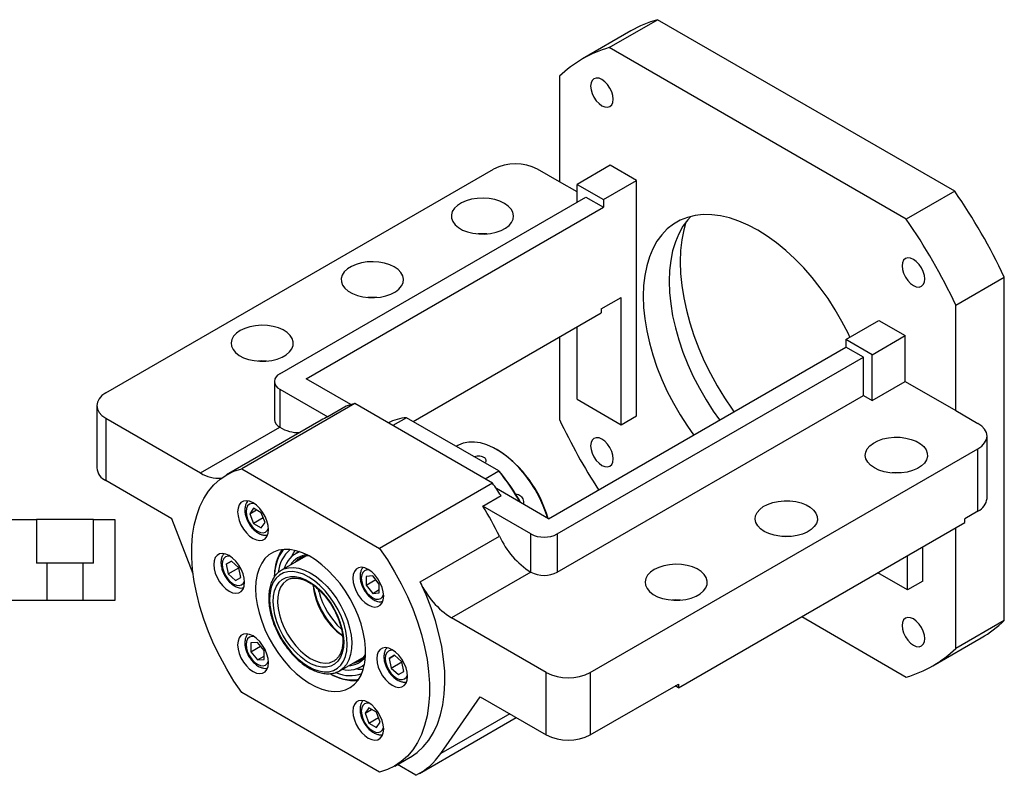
# Model space of a CAD drawing. Header units: millimetres. Extents: x 11 to 324, y 9 to 198.
# Tile 5 of 5: x 179 to 284, y 118 to 198. Entities that reach past the tile are written whole.
import ezdxf

# ---------------------------------------------------------------- set-up
doc = ezdxf.new("R2010")
doc.units = ezdxf.units.MM

msp = doc.modelspace()

# ---------------------------------------------------------------- linework, layer by layer
at = {"color": 7, "linetype": 'Continuous', "lineweight": 25}
for p, q in [((242.1586, 195.4597), (247.344, 198.4532)), ((279.1638, 180.084), (247.344, 198.4532)), ((244.5054, 197.2492), (239.32, 194.2557)), ((273.9784, 177.0905), (242.1586, 195.4597)), ((236.8553, 192.3972), (236.8553, 181.1017)), ((188.3006, 158.5144), (229.7842, 182.4624)), ((236.8553, 181.1017), (234.4982, 182.4624)), ((242.2764, 182.8714), (238.7409, 180.8303)), ((245.1048, 181.2385), (242.2764, 182.8714)), ((238.7409, 180.0131), (236.8553, 181.1017)), ((238.7409, 180.8303), (241.5693, 179.1975)), ((238.7409, 178.9253), (238.7409, 180.8303)), ((241.5693, 179.1975), (245.1048, 181.2385)), ((245.1048, 156.0619), (245.1048, 181.2385)), ((206.9211, 160.5561), (239.6837, 179.4695)), ((239.6837, 179.4695), (241.5693, 178.381)), ((241.5693, 179.1975), (241.5693, 178.381)), ((279.1638, 180.084), (273.9784, 177.0905)), ((209.7495, 160.0118), (241.5693, 178.381)), ((279.2817, 167.9049), (284.4671, 170.8984)), ((284.4671, 134.1541), (284.4671, 170.8984)), ((241.3336, 167.4938), (243.4549, 168.7184)), ((243.4549, 155.1094), (243.4549, 168.7184)), ((279.2817, 156.6094), (279.2817, 167.9049)), ((221.1825, 155.4525), (241.3336, 167.0855)), ((241.3336, 167.4938), (241.3336, 167.0855)), ((238.7409, 157.8308), (238.7409, 165.5888)), ((267.4965, 164.23), (271.0321, 166.2711)), ((271.0321, 166.2711), (273.8605, 164.6382)), ((236.8553, 164.5002), (236.8553, 155.6528)), ((270.325, 162.5972), (273.8605, 164.6382)), ((273.8605, 159.739), (273.8605, 164.6382)), ((235.6767, 145.0443), (267.4965, 163.4135)), ((270.325, 162.5972), (267.4965, 164.23)), ((267.4965, 164.23), (267.4965, 163.4135)), ((269.3822, 162.325), (267.4965, 163.4135)), ((236.6196, 143.4115), (269.3822, 162.325)), ((269.3822, 158.2423), (269.3822, 162.325)), ((270.325, 157.698), (270.325, 162.5972)), ((206.3353, 159.7397), (206.3353, 155.657)), ((214.5209, 157.2573), (209.7495, 160.0118)), ((270.325, 157.698), (273.8605, 159.739)), ((273.8605, 159.739), (279.2817, 156.6094)), ((206.9211, 158.9233), (212.0729, 155.9492)), ((206.9211, 158.9233), (206.9211, 154.8406)), ((236.6196, 139.3288), (269.3822, 158.2423)), ((269.3822, 158.2423), (270.325, 157.698)), ((187.3243, 157.1537), (187.3243, 150.4853)), ((214.9338, 157.3729), (202.8423, 150.3926)), ((214.0292, 157.0785), (212.0729, 155.9492)), ((229.6911, 148.8537), (214.9338, 157.3729)), ((238.7409, 157.8308), (243.4549, 155.1094)), ((243.4549, 155.1094), (245.1048, 156.0619)), ((279.2817, 156.6094), (281.6387, 155.2488)), ((188.3006, 155.793), (188.3006, 149.1246)), ((188.3006, 155.793), (198.4379, 149.9409)), ((211.3568, 155.5969), (201.2216, 149.7459)), ((220.495, 155.8494), (219.034, 155.0059)), ((230.3524, 150.1589), (220.495, 155.8494)), ((198.4379, 149.9409), (206.9231, 154.8394)), ((206.9211, 154.8406), (206.9231, 154.8394)), ((282.615, 147.2197), (282.615, 153.8881)), ((225.9714, 152.8719), (225.8121, 152.7799)), ((230.2565, 152.3907), (230.1387, 152.4588)), ((240.1551, 128.5794), (281.6387, 152.5274)), ((281.6387, 145.859), (281.6387, 152.5274)), ((202.8423, 150.3926), (217.5995, 141.8734)), ((228.8913, 149.3154), (230.3524, 150.1589)), ((230.3524, 150.1589), (230.4391, 150.1088)), ((195.3717, 145.0426), (188.3006, 149.1246)), ((229.6911, 148.8537), (217.5995, 141.8734)), ((235.6767, 145.0443), (230.1039, 148.2614)), ((228.6393, 146.3856), (230.5956, 147.515)), ((204.1174, 146.1624), (203.7091, 145.5815)), ((203.7091, 145.5815), (204.4164, 145.9898)), ((203.7091, 145.5815), (204.1174, 144.5293)), ((204.9339, 145.691), (204.1174, 146.1624)), ((205.3421, 144.6388), (204.9339, 145.691)), ((233.7911, 143.4115), (228.6393, 146.3856)), ((281.6387, 145.859), (280.2245, 145.0426)), ((173.6029, 144.9499), (180.8809, 144.9499)), ((180.8809, 144.9499), (180.8809, 140.2833)), ((186.9916, 144.9499), (180.8809, 144.9499)), ((186.9916, 140.2833), (186.9916, 144.9499)), ((186.9916, 144.9499), (189.2696, 144.9499)), ((189.2696, 144.9499), (189.2696, 136.2833)), ((197.6462, 139.1428), (195.3717, 145.0426)), ((205.1527, 145.127), (204.1174, 144.5293)), ((204.1174, 144.5293), (204.9339, 144.058)), ((204.9339, 144.058), (205.3421, 144.6388)), ((249.5832, 126.9455), (280.2245, 144.6343)), ((280.2245, 144.6343), (280.2245, 145.0426)), ((233.7911, 139.3288), (233.7911, 143.4115)), ((236.6196, 143.4115), (236.6196, 139.3288)), ((279.2817, 131.1606), (279.2817, 144.09)), ((221.9455, 138.2755), (230.4308, 143.1739)), ((206.879, 141.263), (207.1785, 141.7408)), ((208.9821, 141.5246), (208.6068, 141.308)), ((275.7461, 138.373), (275.7461, 142.049)), ((182.021, 140.2833), (180.8809, 140.2833)), ((182.021, 136.2833), (182.021, 140.2833)), ((185.8516, 140.2833), (182.021, 140.2833)), ((185.8516, 140.2833), (185.8516, 136.2833)), ((186.9916, 140.2833), (185.8516, 140.2833)), ((201.76, 140.4964), (201.1826, 140.163)), ((201.1826, 140.163), (201.7601, 140.4964)), ((202.5487, 139.7971), (201.76, 140.4964)), ((209.7214, 141.0469), (207.1128, 139.541)), ((274.0962, 137.4206), (274.0962, 141.0965)), ((201.1826, 140.163), (201.394, 139.1303)), ((201.394, 139.1303), (202.5487, 139.7969)), ((201.394, 139.1303), (202.1826, 138.431)), ((202.76, 138.7644), (202.5487, 139.7971)), ((206.9718, 139.4518), (207.1128, 139.541)), ((233.7891, 139.33), (225.3038, 134.4315)), ((233.7911, 139.3288), (233.7891, 139.33)), ((274.0962, 137.4206), (270.9124, 139.2585)), ((202.1826, 138.431), (202.76, 138.7644)), ((207.7211, 138.4873), (207.6842, 138.4654)), ((216.859, 138.9332), (216.1519, 138.8699)), ((216.1519, 138.8699), (216.1519, 137.9271)), ((216.1519, 137.9271), (217.1872, 138.5248)), ((217.5661, 138.0535), (216.859, 138.9332)), ((275.7461, 138.373), (274.0962, 137.4206)), ((216.1519, 137.9271), (216.859, 137.0474)), ((216.859, 137.0474), (217.5661, 137.4556)), ((216.859, 137.0474), (217.5661, 137.1107)), ((217.5661, 137.1107), (217.5661, 138.0535)), ((182.021, 136.2833), (170.9363, 136.2833)), ((185.8516, 136.2833), (182.021, 136.2833)), ((189.2696, 136.2833), (185.8516, 136.2833)), ((235.441, 128.5794), (225.3038, 134.4315)), ((262.7791, 134.5633), (273.9784, 128.0981)), ((284.4671, 134.1541), (279.2817, 131.1606)), ((204.5256, 131.811), (203.8185, 131.7477)), ((203.8185, 131.7477), (203.8185, 130.8049)), ((205.2327, 130.9313), (204.5256, 131.811)), ((276.8169, 129.302), (282.0024, 132.2955)), ((203.8185, 130.8049), (204.8539, 131.4026)), ((203.8185, 130.8049), (204.5256, 129.9252)), ((205.2327, 129.9885), (205.2327, 130.9313)), ((204.5256, 129.9252), (205.2327, 130.3334)), ((204.5256, 129.9252), (205.2327, 129.9885)), ((212.7207, 129.8268), (212.8296, 129.8954)), ((213.329, 128.7731), (215.9375, 130.279)), ((219.202, 130.4274), (218.6246, 130.094)), ((218.6246, 130.094), (219.202, 130.4273)), ((218.6246, 130.094), (218.8359, 129.0613)), ((218.8359, 129.0613), (219.9907, 129.7279)), ((219.9906, 129.7281), (219.202, 130.4274)), ((220.202, 128.6954), (219.9906, 129.7281)), ((213.4414, 128.8429), (213.329, 128.7731)), ((215.6062, 129.1833), (215.9816, 129.3999)), ((218.8359, 129.0613), (219.6246, 128.362)), ((219.6246, 128.362), (220.202, 128.6954)), ((235.441, 121.911), (235.441, 128.5794)), ((240.1551, 128.5794), (240.1551, 121.911)), ((240.1551, 121.911), (249.5832, 127.3537)), ((249.5832, 126.9455), (249.2296, 127.1496)), ((249.5832, 127.3537), (249.5832, 126.9455)), ((217.5995, 117.9215), (202.8423, 126.4407)), ((224.1432, 119.9096), (228.37, 125.9931)), ((228.37, 125.9931), (235.441, 121.911)), ((216.4507, 124.8004), (216.0425, 124.2196)), ((216.0425, 124.2196), (216.7497, 124.6278)), ((217.2672, 124.3291), (216.4507, 124.8004)), ((216.0425, 124.2196), (216.4507, 123.1674)), ((216.4507, 123.1674), (217.4861, 123.765)), ((217.6755, 123.2769), (217.2672, 124.3291)), ((221.87, 117.7886), (232.2261, 123.767)), ((216.4507, 123.1674), (217.2672, 122.696)), ((217.2672, 122.696), (217.6755, 123.2769)), ((219.2202, 118.5682), (220.8701, 119.5207)), ((221.4856, 117.5831), (219.4997, 118.7296))]:
    msp.add_line(p, q, dxfattribs=at)
at = {"color": 8, "linetype": 'Continuous', "lineweight": 25}
for p, q in [((211.1228, 137.1985), (211.0634, 137.4502)), ((231.5256, 124.1713), (224.1432, 119.9096))]:
    msp.add_line(p, q, dxfattribs=at)
at = {"color": 7, "linetype": 'Continuous', "lineweight": 25, "flags": 128}
for points in [[(242.6157, 189.9456), (242.5743, 190.3323), (242.453, 190.7404), (242.2601, 191.1421), (242.0087, 191.5099), (241.716, 191.819), (241.4018, 192.0481), (241.0876, 192.1817), (240.7949, 192.2107), (240.5435, 192.1331), (240.3506, 191.9541), (240.2293, 191.6861), (240.1879, 191.3471), (240.2293, 190.9605), (240.3506, 190.5524), (240.5435, 190.1507), (240.7949, 189.7828), (241.0876, 189.4738), (241.4018, 189.2447), (241.716, 189.1111), (242.0087, 189.0821), (242.2601, 189.1597), (242.453, 189.3387), (242.5743, 189.6067), (242.6157, 189.9456)], [(230.9627, 178.7885), (230.474, 179.0214), (229.9178, 179.1968), (229.3142, 179.3082), (228.685, 179.3516), (228.0529, 179.3255), (227.4408, 179.2308), (226.8708, 179.071), (226.3635, 178.8517), (225.9372, 178.581), (225.6074, 178.2687), (225.3859, 177.9259), (225.2808, 177.5651), (225.2959, 177.1994), (225.4306, 176.8419), (225.6801, 176.5056), (226.0353, 176.2027), (226.4834, 175.944), (227.0082, 175.7389), (227.5907, 175.5949), (228.2099, 175.5172), (228.8435, 175.5085), (229.4684, 175.5691), (230.0622, 175.697), (230.6033, 175.8874), (231.0722, 176.1334), (231.4519, 176.4263), (231.7288, 176.7554), (231.8929, 177.1087), (231.9381, 177.4736), (231.8628, 177.8369), (231.6699, 178.1853), (231.3662, 178.5064), (230.9627, 178.7885)], [(267.9338, 164.4824), (267.7406, 164.8885), (267.0859, 166.1591), (266.3696, 167.3997), (265.5966, 168.602), (264.7721, 169.7577), (263.9019, 170.8588), (262.9918, 171.8979), (262.0481, 172.868), (261.0773, 173.7622), (260.0858, 174.5746), (259.0806, 175.2996), (258.0685, 175.9322), (257.0563, 176.4682), (256.0511, 176.9038), (255.0597, 177.2361), (254.0888, 177.4628), (253.1451, 177.5824), (252.235, 177.594), (251.3648, 177.4976), (250.5404, 177.2938), (249.7673, 176.984), (249.051, 176.5703), (248.3963, 176.0556), (247.8077, 175.4434), (247.2892, 174.7379), (246.8443, 173.9438), (246.476, 173.0666), (246.187, 172.1123), (245.9791, 171.0875), (245.8538, 169.999), (245.8119, 168.8544), (245.8538, 167.6615), (245.9791, 166.4283), (246.187, 165.1635), (246.476, 163.8754), (246.8443, 162.5731), (247.2892, 161.2654), (247.8077, 159.9611), (248.3963, 158.6693), (249.051, 157.3987), (249.7673, 156.158), (250.5404, 154.9558), (251.2083, 154.0105)], [(250.9054, 177.3987), (250.589, 177.049), (250.0705, 176.3435), (249.6256, 175.5494), (249.2573, 174.6722), (248.9683, 173.718), (248.7604, 172.6931), (248.6351, 171.6046), (248.5932, 170.46)], [(250.3828, 176.7908), (250.1557, 175.9651), (249.9494, 174.8863), (249.825, 173.7451), (249.7835, 172.5487), (249.825, 171.3042), (249.9494, 170.0196), (250.1557, 168.7025), (250.4428, 167.3613), (250.8089, 166.004), (251.2517, 164.6392), (251.7685, 163.2752), (252.3561, 161.9205), (253.0109, 160.5833), (253.7289, 159.2719), (254.5056, 157.9945), (255.3362, 156.7588), (255.5208, 156.5001)], [(275.949, 170.7027), (275.9076, 171.0894), (275.7864, 171.4975), (275.5935, 171.8991), (275.3421, 172.267), (275.0493, 172.5761), (274.7351, 172.8052), (274.421, 172.9388), (274.1282, 172.9678), (273.8768, 172.8901), (273.6839, 172.7112), (273.5626, 172.4431), (273.5213, 172.1042), (273.5626, 171.7175), (273.6839, 171.3095), (273.8768, 170.9078), (274.1282, 170.5399), (274.421, 170.2309), (274.7351, 170.0017), (275.0493, 169.8681), (275.3421, 169.8392), (275.5935, 169.9168), (275.7864, 170.0957), (275.9076, 170.3638), (275.949, 170.7027)], [(219.1776, 171.9851), (218.6889, 172.218), (218.1327, 172.3934), (217.5291, 172.5048), (216.8999, 172.5482), (216.2678, 172.5221), (215.6557, 172.4274), (215.0857, 172.2676), (214.5784, 172.0483), (214.1521, 171.7776), (213.8223, 171.4653), (213.6008, 171.1225), (213.4957, 170.7617), (213.5108, 170.396), (213.6455, 170.0385), (213.895, 169.7022), (214.2502, 169.3993), (214.6983, 169.1406), (215.2231, 168.9355), (215.8056, 168.7915), (216.4248, 168.7138), (217.0584, 168.7051), (217.6833, 168.7657), (218.277, 168.8936), (218.8182, 169.084), (219.2871, 169.33), (219.6668, 169.6229), (219.9437, 169.952), (220.1077, 170.3053), (220.153, 170.6702), (220.0777, 171.0335), (219.8848, 171.3819), (219.5811, 171.703), (219.1776, 171.9851)], [(248.5932, 170.46), (248.6351, 169.2671), (248.7604, 168.0339), (248.9683, 166.7691), (249.2573, 165.481), (249.6256, 164.1787), (250.0705, 162.871), (250.589, 161.5667), (251.1776, 160.2749), (251.8323, 159.0043), (252.5486, 157.7636), (253.3216, 156.5614), (253.9896, 155.6161)], [(202.6784, 165.1817), (202.275, 164.8996), (201.9712, 164.5785), (201.7783, 164.2301), (201.7031, 163.8668), (201.7483, 163.5019), (201.9123, 163.1486), (202.1892, 162.8195), (202.5689, 162.5266), (203.0379, 162.2806), (203.579, 162.0902), (204.1727, 161.9623), (204.7977, 161.9017), (205.4312, 161.9104), (206.0504, 161.9881), (206.6329, 162.1321), (207.1578, 162.3372), (207.6058, 162.5959), (207.961, 162.8988), (208.2105, 163.2351), (208.3452, 163.5926), (208.3603, 163.9583), (208.2552, 164.3191), (208.0337, 164.6619), (207.7039, 164.9742), (207.2776, 165.2449), (206.7703, 165.4642), (206.2003, 165.624), (205.5882, 165.7187), (204.9561, 165.7448), (204.3269, 165.7014), (203.7233, 165.59), (203.1671, 165.4146), (202.6784, 165.1817)], [(205.5031, 161.9158), (204.9561, 161.9343), (204.5678, 161.9158)], [(188.3006, 158.5144), (187.886, 158.2228), (187.578, 157.8901), (187.3883, 157.5291), (187.3243, 157.1537), (187.3883, 156.7783), (187.578, 156.4173), (187.886, 156.0846), (188.3006, 155.793)], [(281.6387, 152.5274), (282.0532, 152.819), (282.3613, 153.1517), (282.5509, 153.5127), (282.615, 153.8881), (282.5509, 154.2635), (282.3613, 154.6245), (282.0532, 154.9572), (281.6387, 155.2488)], [(235.5878, 145.0957), (235.4575, 145.5101), (235.1205, 146.4108), (234.7135, 147.3007), (234.2422, 148.1676), (233.7133, 148.9993), (233.1343, 149.7839), (232.5132, 150.5106), (231.8587, 151.1692), (231.1801, 151.7503), (230.4868, 152.2459), (229.7887, 152.6489), (229.0954, 152.9537), (228.4168, 153.1561), (227.7623, 153.2532), (227.1412, 153.2437), (226.5621, 153.1276), (226.0333, 152.9066), (225.9714, 152.8719)], [(242.6157, 151.4535), (242.5743, 151.8402), (242.453, 152.2483), (242.2601, 152.6499), (242.0087, 153.0178), (241.716, 153.3269), (241.4018, 153.556), (241.0876, 153.6896), (240.7949, 153.7186), (240.5435, 153.641), (240.3506, 153.462), (240.2293, 153.194), (240.1879, 152.855), (240.2293, 152.4684), (240.3506, 152.0603), (240.5435, 151.6586), (240.7949, 151.2907), (241.0876, 150.9817), (241.4018, 150.7526), (241.716, 150.6189), (242.0087, 150.59), (242.2601, 150.6676), (242.453, 150.8466), (242.5743, 151.1146), (242.6157, 151.4535)], [(270.5607, 150.4864), (270.1572, 150.7685), (269.8535, 151.0896), (269.6605, 151.438), (269.5853, 151.8013), (269.6305, 152.1662), (269.7945, 152.5195), (270.0714, 152.8486), (270.4512, 153.1415), (270.9201, 153.3875), (271.4612, 153.5779), (272.055, 153.7058), (272.6799, 153.7664), (273.3134, 153.7577), (273.9327, 153.68), (274.5152, 153.536), (275.04, 153.3309), (275.4881, 153.0722), (275.8433, 152.7693), (276.0928, 152.433), (276.2275, 152.0755), (276.2425, 151.7098), (276.1375, 151.349), (275.916, 151.0062), (275.5862, 150.6939), (275.1599, 150.4232), (274.6526, 150.2039), (274.0826, 150.0441), (273.4705, 149.9494), (272.8384, 149.9233), (272.2091, 149.9667), (271.6055, 150.0781), (271.0493, 150.2535), (270.5607, 150.4864)], [(202.8423, 126.4407), (202.0096, 127.6673), (201.2333, 128.9384), (200.5186, 130.2452), (199.8703, 131.5788), (199.2931, 132.9301), (198.7907, 134.2899), (198.3667, 135.6487), (198.024, 136.9973), (197.7648, 138.3264), (197.5911, 139.6269), (197.5039, 140.89), (197.5039, 142.1069), (197.5911, 143.2693), (197.7648, 144.3692), (198.024, 145.3991), (198.3667, 146.352), (198.7907, 147.2213), (199.2931, 148.001), (199.8703, 148.6858), (200.5186, 149.271), (201.2333, 149.7527), (202.0096, 150.1274), (202.8423, 150.3926)], [(202.4043, 145.7905), (202.4457, 145.3427), (202.5677, 144.8695), (202.7643, 144.3948), (203.0255, 143.9423), (203.3384, 143.5347), (203.6871, 143.1925), (204.0542, 142.9328), (204.4214, 142.7686), (204.7701, 142.7082), (205.0829, 142.7546), (205.3442, 142.9055), (205.5408, 143.1532), (205.6628, 143.4855), (205.7042, 143.8856), (205.6628, 144.3334), (205.5408, 144.8066), (205.3442, 145.2813), (205.0829, 145.7338), (204.7701, 146.1414), (204.4214, 146.4836), (204.0542, 146.7433), (203.6871, 146.9075), (203.3384, 146.9679), (203.0255, 146.9215), (202.7643, 146.7706), (202.5677, 146.5229), (202.4457, 146.1906), (202.4043, 145.7905)], [(258.7756, 143.683), (258.3721, 143.9651), (258.0684, 144.2862), (257.8754, 144.6346), (257.8002, 144.9979), (257.8454, 145.3628), (258.0094, 145.7161), (258.2863, 146.0452), (258.6661, 146.3381), (259.135, 146.5841), (259.6761, 146.7745), (260.2699, 146.9024), (260.8948, 146.963), (261.5283, 146.9543), (262.1475, 146.8766), (262.7301, 146.7326), (263.2549, 146.5275), (263.703, 146.2688), (264.0582, 145.9659), (264.3076, 145.6296), (264.4423, 145.2721), (264.4574, 144.9064), (264.3523, 144.5456), (264.1309, 144.2028), (263.8011, 143.8905), (263.3748, 143.6198), (262.8675, 143.4005), (262.2975, 143.2407), (261.6854, 143.146), (261.0533, 143.1199), (260.424, 143.1633), (259.8204, 143.2747), (259.2642, 143.4501), (258.7756, 143.683)], [(199.85, 140.1441), (199.8914, 139.6962), (200.0134, 139.2231), (200.21, 138.7483), (200.4712, 138.2958), (200.784, 137.8883), (201.1328, 137.546), (201.4999, 137.2863), (201.8671, 137.1221), (202.2158, 137.0617), (202.5286, 137.1081), (202.7899, 137.259), (202.9864, 137.5068), (203.1085, 137.839), (203.1498, 138.2391), (203.1085, 138.6869), (202.9864, 139.1601), (202.7899, 139.6348), (202.5286, 140.0873), (202.2158, 140.4949), (201.8671, 140.8371), (201.4999, 141.0968), (201.1328, 141.261), (200.784, 141.3214), (200.4712, 141.275), (200.21, 141.1242), (200.0134, 140.8764), (199.8914, 140.5441), (199.85, 140.1441)], [(204.3283, 137.5588), (204.3697, 136.7301), (204.4932, 135.8653), (204.6971, 134.9765), (204.9785, 134.0763), (205.3336, 133.1771), (205.7572, 132.2918), (206.2435, 131.4326), (206.7857, 130.6116), (207.376, 129.8404), (208.0063, 129.1299), (208.6677, 128.4898), (209.3509, 127.9294), (210.0463, 127.4564), (210.7441, 127.0774), (211.4346, 126.7978), (212.1081, 126.6215), (212.7551, 126.551), (213.3665, 126.5873), (213.9337, 126.7298), (214.4489, 126.9766), (214.9046, 127.3242), (215.2946, 127.7677), (215.6134, 128.301), (215.8565, 128.9164), (216.0205, 129.6054), (216.1031, 130.3582), (216.1031, 131.1644), (216.0205, 132.0127), (215.8565, 132.891), (215.6134, 133.7871), (215.2946, 134.6884), (214.9046, 135.5822), (214.4489, 136.456), (213.9337, 137.2976), (213.3665, 138.095), (212.7551, 138.8372), (212.1081, 139.5137), (211.4346, 140.115), (210.7441, 140.6326), (210.0463, 141.0594), (209.3509, 141.3892), (208.6677, 141.6176), (208.0063, 141.7412), (207.376, 141.7583), (206.7857, 141.6688), (206.2435, 141.4737), (205.7572, 141.176), (205.3336, 140.7798), (204.9785, 140.2905), (204.6971, 139.7152), (204.4932, 139.0619), (204.3697, 138.3397), (204.3283, 137.5588)], [(208.5154, 141.6549), (208.3673, 141.3993), (208.1876, 140.9995)], [(217.5995, 141.8734), (218.4322, 140.6468), (219.2085, 139.3758), (219.9232, 138.0689), (220.5715, 136.7353), (221.1487, 135.384), (221.6511, 134.0243), (222.0751, 132.6654), (222.4178, 131.3168), (222.677, 129.9877), (222.8507, 128.6872), (222.9379, 127.4241), (222.9379, 126.2072), (222.8507, 125.0448), (222.677, 123.9449), (222.4178, 122.915), (222.0751, 121.9621), (221.6511, 121.0928), (221.1487, 120.3131), (220.5715, 119.6283), (219.9232, 119.0431), (219.2085, 118.5615), (218.4322, 118.1868), (217.5995, 117.9215)], [(206.5159, 138.6749), (206.2245, 138.246), (206.0096, 137.7311), (205.8757, 137.1407), (205.8254, 136.4867), (205.8598, 135.7826), (205.9782, 135.0426), (206.1782, 134.2818), (206.4557, 133.5157), (206.805, 132.7599), (207.219, 132.0297), (207.6894, 131.3401), (208.2065, 130.7051), (208.7598, 130.1376), (209.3381, 129.6491), (209.9295, 129.2496), (210.522, 128.9473), (211.1037, 128.7482), (211.6626, 128.6565), (212.1873, 128.674), (212.6672, 128.8003), (213.0925, 129.0329), (213.4545, 129.3671), (213.7459, 129.796), (213.9608, 130.3109), (214.0947, 130.9013), (214.145, 131.5553), (214.1106, 132.2594), (213.9922, 132.9994), (213.7922, 133.7602), (213.5147, 134.5263), (213.1654, 135.2821), (212.7514, 136.0123), (212.281, 136.7019), (211.7639, 137.3369), (211.2106, 137.9044), (210.6323, 138.3929), (210.0409, 138.7924), (209.4483, 139.0947), (208.8667, 139.2938), (208.3078, 139.3855), (207.7831, 139.368), (207.3032, 139.2417), (206.8779, 139.0091), (206.5159, 138.6749)], [(214.7377, 138.6706), (214.779, 138.2228), (214.901, 137.7497), (215.0976, 137.2749), (215.3589, 136.8224), (215.6717, 136.4148), (216.0204, 136.0726), (216.3876, 135.8129), (216.7547, 135.6487), (217.1034, 135.5883), (217.4163, 135.6347), (217.6775, 135.7856), (217.8741, 136.0333), (217.9961, 136.3656), (218.0375, 136.7657), (217.9961, 137.2135), (217.8741, 137.6867), (217.6775, 138.1614), (217.4163, 138.6139), (217.1034, 139.0215), (216.7547, 139.3637), (216.3876, 139.6234), (216.0204, 139.7876), (215.6717, 139.848), (215.3589, 139.8016), (215.0976, 139.6508), (214.901, 139.403), (214.779, 139.0707), (214.7377, 138.6706)], [(246.9905, 139.6009), (246.587, 139.3188), (246.2833, 138.9978), (246.0903, 138.6493), (246.0151, 138.2861), (246.0603, 137.9212), (246.2243, 137.5678), (246.5012, 137.2387), (246.881, 136.9459), (247.3499, 136.6998), (247.891, 136.5094), (248.4847, 136.3815), (249.1097, 136.3209), (249.7432, 136.3296), (250.3624, 136.4073), (250.945, 136.5513), (251.4698, 136.7564), (251.9179, 137.0151), (252.2731, 137.318), (252.5225, 137.6543), (252.6572, 138.0118), (252.6723, 138.3775), (252.5672, 138.7383), (252.3458, 139.0811), (252.0159, 139.3934), (251.5897, 139.6641), (251.0824, 139.8834), (250.5124, 140.0432), (249.9002, 140.1379), (249.2681, 140.164), (248.6389, 140.1206), (248.0353, 140.0092), (247.4791, 139.8339), (246.9905, 139.6009)], [(206.8402, 138.2398), (207.1855, 138.5549), (207.5934, 138.7687), (208.0547, 138.8765), (208.5591, 138.8758), (209.0953, 138.7666), (209.6515, 138.5515), (210.2151, 138.2351), (210.7735, 137.8246), (211.3144, 137.3291), (211.8255, 136.7597), (212.2956, 136.1292), (212.714, 135.4515), (213.0715, 134.7419), (213.36, 134.0162), (213.5732, 133.2906), (213.7062, 132.5814), (213.7561, 131.9042), (213.7217, 131.2744), (213.6039, 130.7059), (213.4052, 130.2115), (213.1302, 129.8022), (212.7849, 129.4871), (212.377, 129.2733), (211.9157, 129.1655), (211.4113, 129.1662), (210.8751, 129.2754), (210.3189, 129.4905), (209.7553, 129.8069), (209.1969, 130.2174), (208.656, 130.7129), (208.1449, 131.2823), (207.6748, 131.9128), (207.2564, 132.5905), (206.8989, 133.3), (206.6103, 134.0258), (206.3972, 134.7513), (206.2642, 135.4606), (206.2143, 136.1378), (206.2487, 136.7676), (206.3665, 137.3361), (206.5652, 137.8305), (206.8402, 138.2398)], [(220.8701, 119.5207), (220.8928, 119.5339), (221.6203, 120.0328), (222.2777, 120.6399), (222.8605, 121.3509), (223.3645, 122.1605), (223.786, 123.0631), (224.122, 124.0521), (224.3701, 125.1204), (224.5285, 126.2604), (224.5961, 127.4639), (224.5724, 128.7223), (224.4576, 130.0264), (224.2524, 131.3671), (223.9584, 132.7346), (223.5777, 134.1191), (223.113, 135.5108), (222.5677, 136.8996), (221.9455, 138.2755)], [(249.8151, 136.335), (249.2681, 136.3535), (248.8798, 136.335)], [(275.949, 132.2106), (275.9076, 132.5973), (275.7864, 133.0054), (275.5935, 133.407), (275.3421, 133.7749), (275.0493, 134.084), (274.7351, 134.3131), (274.421, 134.4467), (274.1282, 134.4757), (273.8768, 134.398), (273.6839, 134.2191), (273.5626, 133.951), (273.5213, 133.6121), (273.5626, 133.2254), (273.6839, 132.8174), (273.8768, 132.4157), (274.1282, 132.0478), (274.421, 131.7388), (274.7351, 131.5096), (275.0493, 131.376), (275.3421, 131.3471), (275.5935, 131.4247), (275.7864, 131.6036), (275.9076, 131.8717), (275.949, 132.2106)], [(202.4043, 131.5484), (202.4457, 131.1006), (202.5677, 130.6275), (202.7643, 130.1527), (203.0255, 129.7002), (203.3384, 129.2926), (203.6871, 128.9504), (204.0542, 128.6907), (204.4214, 128.5265), (204.7701, 128.4661), (205.0829, 128.5125), (205.3442, 128.6634), (205.5408, 128.9112), (205.6628, 129.2434), (205.7042, 129.6435), (205.6628, 130.0913), (205.5408, 130.5645), (205.3442, 131.0392), (205.0829, 131.4917), (204.7701, 131.8993), (204.4214, 132.2415), (204.0542, 132.5012), (203.6871, 132.6654), (203.3384, 132.7258), (203.0255, 132.6794), (202.7643, 132.5286), (202.5677, 132.2808), (202.4457, 131.9485), (202.4043, 131.5484)], [(217.292, 130.075), (217.3333, 129.6272), (217.4554, 129.154), (217.6519, 128.6793), (217.9132, 128.2268), (218.226, 127.8192), (218.5747, 127.477), (218.9419, 127.2173), (219.309, 127.0531), (219.6578, 126.9927), (219.9706, 127.0391), (220.2318, 127.19), (220.4284, 127.4377), (220.5504, 127.77), (220.5918, 128.1701), (220.5504, 128.6179), (220.4284, 129.0911), (220.2318, 129.5658), (219.9706, 130.0183), (219.6578, 130.4259), (219.309, 130.7681), (218.9419, 131.0278), (218.5747, 131.192), (218.226, 131.2524), (217.9132, 131.206), (217.6519, 131.0551), (217.4554, 130.8074), (217.3333, 130.4751), (217.292, 130.075)], [(215.1294, 128.9745), (215.3082, 128.9501), (215.861, 128.9306)], [(212.3765, 128.4286), (212.3892, 128.422), (212.9554, 128.1596)], [(214.7377, 124.4286), (214.779, 123.9807), (214.901, 123.5076), (215.0976, 123.0329), (215.3589, 122.5804), (215.6717, 122.1728), (216.0204, 121.8305), (216.3876, 121.5708), (216.7547, 121.4066), (217.1034, 121.3462), (217.4163, 121.3926), (217.6775, 121.5435), (217.8741, 121.7913), (217.9961, 122.1235), (218.0375, 122.5236), (217.9961, 122.9715), (217.8741, 123.4446), (217.6775, 123.9193), (217.4163, 124.3718), (217.1034, 124.7794), (216.7547, 125.1216), (216.3876, 125.3813), (216.0204, 125.5455), (215.6717, 125.6059), (215.3589, 125.5595), (215.0976, 125.4087), (214.901, 125.1609), (214.779, 124.8286), (214.7377, 124.4286)]]:
    msp.add_lwpolyline(points, dxfattribs=at)
at = {"color": 8, "linetype": 'Continuous', "lineweight": 25, "flags": 128}
for points in [[(204.1964, 146.6541), (203.9167, 146.6796), (203.6645, 146.6017), (203.471, 146.4221), (203.3493, 146.1532), (203.3078, 145.8132)], [(203.3078, 145.8132), (203.3493, 145.4253), (203.471, 145.0159), (203.6645, 144.6129), (203.9167, 144.2438), (204.2104, 143.9338), (204.5256, 143.7039), (204.8408, 143.5699), (205.1345, 143.5408), (205.3867, 143.6187), (205.5803, 143.7982), (205.698, 144.053)], [(207.3345, 141.7556), (207.1992, 141.5935), (206.868, 141.076)], [(201.6421, 141.0077), (201.3624, 141.0331), (201.1102, 140.9552), (200.9167, 140.7757), (200.795, 140.5067), (200.7535, 140.1667), (200.795, 139.7788), (200.9167, 139.3694), (201.1102, 138.9664)], [(207.1128, 139.541), (207.3657, 139.665), (207.8587, 139.8017), (208.3976, 139.8285), (208.972, 139.745), (209.5707, 139.5527), (210.1821, 139.2554), (210.7943, 138.8589), (211.3952, 138.3708), (211.9734, 137.8007), (212.5174, 137.1597), (213.0167, 136.4603), (213.4616, 135.716), (213.8434, 134.9414), (214.1547, 134.1515), (214.3895, 133.3618), (214.5431, 132.5875), (214.6125, 131.8437), (214.5966, 131.145), (214.4954, 130.5049), (214.311, 129.9359), (214.0471, 129.4491), (213.7086, 129.0539), (213.4414, 128.8429)], [(216.5298, 139.5343), (216.2501, 139.5597), (215.9979, 139.4818), (215.8043, 139.3023), (215.6827, 139.0333), (215.6412, 138.6933), (215.6827, 138.3054), (215.8043, 137.896), (215.9979, 137.493), (216.2501, 137.1239), (216.5438, 136.8139), (216.859, 136.584), (217.1742, 136.45), (217.4679, 136.4209), (217.7201, 136.4988), (217.9136, 136.6783), (218.0314, 136.9331)], [(201.1102, 138.9664), (201.3624, 138.5974), (201.6561, 138.2873), (201.9713, 138.0575), (202.2865, 137.9234), (202.5802, 137.8943), (202.8324, 137.9722), (203.026, 138.1518), (203.1437, 138.4065)], [(207.2725, 138.1122), (207.0092, 137.7181), (206.8212, 137.2405), (206.7129, 136.6906), (206.6868, 136.0813), (206.7435, 135.4269), (206.8818, 134.7428), (207.0983, 134.045), (207.388, 133.3497), (207.7441, 132.6734), (208.1583, 132.0319), (208.6208, 131.4401), (209.1208, 130.9121), (209.6466, 130.4601), (210.1859, 130.0948), (210.7259, 129.8247), (211.2542, 129.6561), (211.7582, 129.593), (212.2262, 129.637), (212.6472, 129.7868), (212.7207, 129.8268)], [(207.6842, 138.4654), (207.6049, 138.4137), (207.2725, 138.1122)], [(210.6644, 137.1019), (210.5202, 137.8143), (210.5068, 137.9099)], [(204.1964, 132.4121), (203.9167, 132.4375), (203.6645, 132.3596), (203.471, 132.1801), (203.3493, 131.9111), (203.3078, 131.5711), (203.3493, 131.1832), (203.471, 130.7738), (203.6645, 130.3708), (203.9167, 130.0018), (204.2104, 129.6917), (204.5256, 129.4618)], [(219.0841, 130.9386), (218.8044, 130.9641), (218.5522, 130.8862), (218.3586, 130.7066), (218.237, 130.4377), (218.1955, 130.0977), (218.237, 129.7098), (218.3586, 129.3004), (218.5522, 128.8974), (218.8044, 128.5283), (219.0981, 128.2183), (219.4133, 127.9884), (219.7285, 127.8544), (220.0222, 127.8253), (220.2744, 127.9032), (220.4679, 128.0827), (220.5857, 128.3375)], [(204.5256, 129.4618), (204.8408, 129.3278), (205.1345, 129.2987), (205.3867, 129.3766), (205.5803, 129.5561), (205.698, 129.8109)], [(216.5298, 125.2922), (216.2501, 125.3176), (215.9979, 125.2397), (215.8043, 125.0602), (215.6827, 124.7913), (215.6412, 124.4512), (215.6827, 124.0633), (215.8043, 123.6539), (215.9979, 123.2509), (216.2501, 122.8819), (216.5438, 122.5718), (216.859, 122.342), (217.1742, 122.2079), (217.4679, 122.1789), (217.7201, 122.2567), (217.9136, 122.4363), (218.0314, 122.691)]]:
    msp.add_lwpolyline(points, dxfattribs=at)
at = {"color": 7, "linetype": 'Continuous', "lineweight": 25}
for centre, radius, start, end in [((250.8573, 186.2219), 12.7259, 106.026108, 119.942459), ((245.6434, 183.3019), 12.6474, 105.994383, 134.016369), ((232.1412, 177.9133), 5.1234, 62.609682, 117.390331), ((225.9766, 143.2526), 64.6949, 25.297955, 34.702045), ((220.7912, 140.2592), 64.6949, 25.297955, 34.702045), ((228.6057, 169.7954), 5.7463, 85.332041, 94.667897), ((216.8206, 162.9924), 5.7459, 85.331756, 94.668244), ((207.2309, 159.7397), 0.8732, 110.783345, 249.216716), ((216.4178, 151.2758), 6.2751, 103.679694, 112.37331), ((207.3362, 155.7568), 1.0059, 185.695011, 245.625299), ((214.3717, 150.3725), 6.0319, 112.402612, 119.988706), ((220.8312, 150.8097), 5.0509, 93.816381, 117.209931), ((295.3612, 183.3063), 64.7121, 205.298319, 212.917717), ((208.8675, 157.8592), 3.5917, 237.224221, 273.126044), ((223.3772, 141.7137), 12.7013, 15.3389, 57.205737), ((188.9924, 150.6516), 1.6764, 185.694365, 245.625824), ((200.3635, 152.9145), 3.5426, 237.073801, 274.946819), ((211.6195, 134.9749), 24.1137, 29.367966, 39.026717), ((211.8847, 135.1265), 23.8482, 29.201624, 38.920119), ((272.9177, 144.2151), 5.7458, 85.331658, 94.66828), ((204.7117, 131.0009), 30.7033, 32.538147, 35.553491), ((280.9468, 147.386), 1.6765, 294.37455, 354.305356), ((202.4297, 129.6598), 31.0917, 25.763192, 32.544159), ((235.2053, 146.1409), 3.074, 242.609606, 297.390374), ((238.5839, 146.9079), 8.9675, 204.607134, 237.676844), ((261.1326, 137.412), 5.7454, 85.331373, 94.668627), ((211.8398, 138.8728), 5.5066, 154.274315, 180.112442), ((210.324, 138.9625), 3.5902, 129.40081, 174.623792), ((209.9677, 138.9958), 2.6728, 110.219635, 164.707948), ((210.1554, 138.9017), 2.1899, 94.14672, 138.657395), ((235.2053, 142.0582), 3.074, 242.609606, 297.390374), ((230.0986, 142.0095), 8.9675, 204.607134, 237.676844), ((218.2552, 138.7945), 7.8261, 186.196324, 233.650809), ((218.8835, 139.1576), 8.4689, 188.409909, 231.512766), ((275.6466, 143.2879), 12.6976, 300.03645, 314.000191), ((270.4935, 140.2558), 12.6474, 285.994383, 314.016369), ((214.2945, 131.7311), 2.1939, 281.379061, 325.806071), ((214.2807, 131.5353), 2.6886, 255.45922, 309.602442), ((237.7981, 133.1285), 5.1234, 242.609632, 297.390343), ((214.921, 132.6849), 4.967, 238.072727, 273.991999), ((214.4346, 131.7499), 3.5027, 245.595778, 291.119274), ((237.7981, 126.46), 5.1234, 242.609632, 297.390343), ((218.3454, 123.8515), 7.011, 296.609055, 325.788461)]:
    msp.add_arc(centre, radius, start, end, dxfattribs=at)
at = {"color": 8, "linetype": 'Continuous', "lineweight": 25}
for centre, radius, start, end in [((211.668, 138.7556), 5.3313, 154.200346, 178.501943), ((209.9977, 138.8959), 2.2808, 94.142764, 148.678282), ((219.0143, 139.2482), 8.6214, 194.415587, 231.198736), ((219.1, 139.287), 8.2461, 194.6714, 227.07798), ((214.2126, 131.5947), 2.2815, 271.325788, 325.842427), ((214.6561, 131.9821), 4.1837, 246.016048, 279.653445)]:
    msp.add_arc(centre, radius, start, end, dxfattribs=at)
at = {"color": 7, "linetype": 'Continuous', "lineweight": 25}
for points, knots in [([(227.7048, 151.6873), (227.7251, 151.6964), (227.8213, 151.7397), (228.0413, 151.776), (228.3269, 151.7808), (228.5688, 151.7327), (228.688, 151.6733), (228.7353, 151.6497)], [0, 0, 0, 0, 0.06796213, 0.32172619, 0.57663923, 0.83209133, 1, 1, 1, 1]), ([(228.7353, 151.6497), (228.7962, 151.6062), (228.9179, 151.519), (228.9929, 151.3454), (228.9838, 151.1683), (228.9014, 151.0678), (228.8617, 151.0194)], [0, 0, 0, 0, 0.25420215, 0.50837108, 0.76336546, 1, 1, 1, 1]), ([(232.1362, 147.6842), (232.2004, 147.685), (232.3466, 147.6866), (232.5783, 147.5843), (232.7916, 147.4061), (232.9474, 147.1652), (233.0181, 146.8975), (233.0285, 146.6955), (232.9939, 146.6065), (232.9897, 146.5955)], [0, 0, 0, 0, 0.13241065, 0.30144954, 0.47083717, 0.63965084, 0.80786616, 0.97638372, 1, 1, 1, 1]), ([(203.4806, 146.9192), (203.435, 146.8639), (203.3192, 146.7233), (203.2162, 146.4267), (203.1797, 146.1648), (203.1767, 145.9372), (203.1897, 145.6977), (203.2632, 145.3218), (203.4247, 144.8785), (203.6519, 144.4543), (203.9345, 144.0682), (204.2618, 143.738), (204.6239, 143.4789), (204.992, 143.3212), (205.3279, 143.2576), (205.5237, 143.2904), (205.6079, 143.3045)], [0, 0, 0, 0, 0.04863217, 0.12347657, 0.20490021, 0.2163773, 0.2631493, 0.34867146, 0.4338702, 0.51881459, 0.6039278, 0.68967361, 0.77668589, 0.86541205, 0.94220858, 1, 1, 1, 1]), ([(200.9184, 141.2745), (200.8604, 141.1931), (200.7372, 141.0203), (200.6414, 140.6886), (200.6104, 140.3041), (200.66, 139.8782), (200.785, 139.4427), (200.9285, 139.1243), (201.0617, 138.8844), (201.2122, 138.6448), (201.4621, 138.3291), (201.7991, 138.0165), (202.1689, 137.7786), (202.5392, 137.6488), (202.844, 137.6103), (203.0044, 137.6499), (203.0571, 137.6629)], [0, 0, 0, 0, 0.06755555, 0.14339133, 0.22398851, 0.30833404, 0.39362275, 0.47426651, 0.49472501, 0.54017236, 0.62526287, 0.71124934, 0.79866671, 0.88775831, 0.96311793, 1, 1, 1, 1]), ([(206.9607, 139.436), (206.8501, 139.3563), (206.6837, 139.2365), (206.5449, 139.0802), (206.4984, 139.0278)], [0, 0, 0, 0, 0.66474943, 1, 1, 1, 1]), ([(215.8417, 139.8305), (215.7964, 139.7808), (215.6773, 139.6501), (215.5665, 139.3682), (215.5014, 139.0063), (215.5163, 138.5953), (215.6097, 138.1567), (215.7781, 137.7146), (216.0114, 137.2934), (216.299, 136.9121), (216.6302, 136.5885), (216.9954, 136.3375), (217.3644, 136.1904), (217.689, 136.137), (217.8717, 136.1732), (217.9442, 136.1876)], [0, 0, 0, 0, 0.04518276, 0.11874384, 0.19639969, 0.27858437, 0.36299565, 0.44729514, 0.53136796, 0.61566409, 0.70063326, 0.78692057, 0.8749022, 0.95037299, 1, 1, 1, 1]), ([(206.4984, 139.0278), (206.4387, 138.9531), (206.2719, 138.7446), (206.0529, 138.3412), (205.8646, 137.8044), (205.7514, 137.2037), (205.7145, 136.5499), (205.755, 135.8545), (205.8717, 135.1307), (206.0619, 134.3912), (206.3218, 133.6483), (206.6469, 132.9142), (207.0314, 132.2011), (207.469, 131.5205), (207.9526, 130.8839), (208.4744, 130.3017), (209.0262, 129.7838), (209.5996, 129.339), (210.186, 128.9755), (210.7765, 128.7004), (211.3616, 128.52), (211.93, 128.4403), (212.4721, 128.4607), (212.9675, 128.5923), (213.296, 128.7289), (213.4381, 128.844), (213.451, 128.8544)], [0, 0, 0, 0, 0.02391195, 0.06679538, 0.11015365, 0.15411747, 0.19845498, 0.2429448, 0.28742984, 0.33186154, 0.37623586, 0.42056607, 0.46487277, 0.50917932, 0.55350524, 0.59787272, 0.64230692, 0.68683079, 0.73145913, 0.77618516, 0.82093541, 0.86551845, 0.90965517, 0.95307806, 0.99575869, 1, 1, 1, 1]), ([(207.6935, 138.4596), (207.7204, 138.4795), (207.8519, 138.5766), (208.1386, 138.6622), (208.5543, 138.7094), (209.0126, 138.6543), (209.494, 138.5084), (209.9905, 138.273), (210.4925, 137.9526), (210.9898, 137.5525), (211.4716, 137.0804), (211.9272, 136.5457), (212.3466, 135.9594), (212.7203, 135.334), (213.0402, 134.683), (213.2993, 134.0207), (213.4925, 133.3618), (213.6161, 132.7209), (213.6685, 132.1125), (213.6502, 131.5499), (213.5634, 131.0457), (213.4138, 130.6085), (213.2033, 130.2509), (213.0012, 130.0125), (212.8528, 129.923), (212.809, 129.8965)], [0, 0, 0, 0, 0.01259163, 0.06172631, 0.11052282, 0.15775424, 0.20389711, 0.24958113, 0.29516149, 0.34075511, 0.38643166, 0.43219862, 0.47803637, 0.52391496, 0.56980081, 0.61564964, 0.66142405, 0.7070902, 0.75262105, 0.79801012, 0.84330181, 0.88860199, 0.93417496, 0.98055027, 1, 1, 1, 1]), ([(203.477, 132.678), (203.463, 132.6645), (203.371, 132.5762), (203.2694, 132.3461), (203.1788, 132.0027), (203.1703, 131.6039), (203.239, 131.1719), (203.3852, 130.7281), (203.5995, 130.2983), (203.8714, 129.9028), (204.1841, 129.5659), (204.4415, 129.3651), (204.6537, 129.2353), (204.8672, 129.1271), (205.1643, 129.0415), (205.4357, 129.0153), (205.5757, 129.0559), (205.6104, 129.0659)], [0, 0, 0, 0, 0.0132305, 0.08682248, 0.16373097, 0.245451, 0.33027713, 0.41547692, 0.50039004, 0.58535977, 0.67086602, 0.75262717, 0.77423221, 0.82157763, 0.90083488, 0.97543637, 1, 1, 1, 1]), ([(218.3688, 131.2036), (218.3427, 131.1766), (218.2409, 131.0715), (218.1373, 130.8206), (218.0598, 130.4675), (218.0636, 130.0621), (218.1453, 129.6263), (218.3034, 129.1831), (218.5278, 128.7576), (218.8081, 128.3693), (219.1335, 128.0362), (219.4943, 127.7736), (219.8618, 127.6111), (220.2029, 127.5426), (220.4048, 127.5736), (220.4943, 127.5873)], [0, 0, 0, 0, 0.0255869, 0.09955308, 0.17730629, 0.25978974, 0.34493907, 0.43017175, 0.51514066, 0.60025282, 0.6859763, 0.77293596, 0.86160653, 0.93867106, 1, 1, 1, 1]), ([(215.8061, 125.559), (215.8003, 125.5537), (215.7153, 125.4753), (215.616, 125.2574), (215.5171, 124.9203), (215.5011, 124.5256), (215.5618, 124.0962), (215.7007, 123.6524), (215.9086, 123.2202), (216.1752, 122.8204), (216.4899, 122.4709), (216.8419, 122.1893), (217.2072, 121.9968), (217.5627, 121.9134), (217.8101, 121.8968), (217.926, 121.9355), (217.9393, 121.9399)], [0, 0, 0, 0, 0.00541181, 0.07901404, 0.15561665, 0.23704656, 0.321853, 0.40724319, 0.49234142, 0.57744601, 0.66304353, 0.74970013, 0.83800415, 0.91653546, 0.9904866, 1, 1, 1, 1])]:
    msp.add_open_spline(points, degree=3, knots=knots, dxfattribs=at)

doc.saveas('drawing.dxf')
